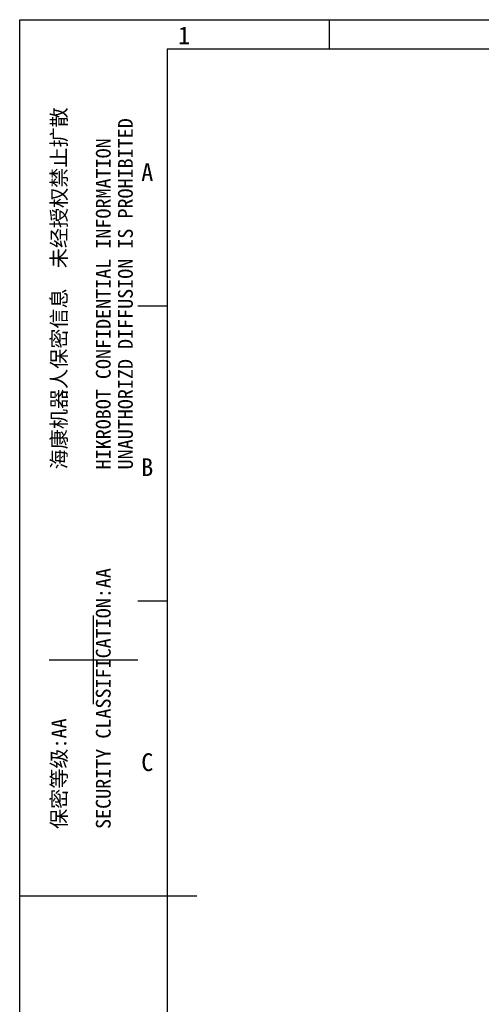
# Model space of a CAD drawing. Header units: millimetres. Extents: x 0 to 420, y 0 to 297.
# Tile 2 of 5: x 0 to 78, y 130 to 297. Entities that reach past the tile are written whole.
import ezdxf

# ---------------------------------------------------------------- set-up
doc = ezdxf.new("R2010")
doc.units = ezdxf.units.MM
doc.header["$LTSCALE"] = 23.1
doc.layers.get('0').update_dxf_attribs({"linetype": 'CONTINUOUS'})
doc.styles.get("Standard").update_dxf_attribs({"font": 'simfang.ttf'})
doc.styles.add('TEXTSTYLE_3', font='simfang.ttf')

msp = doc.modelspace()

# ---------------------------------------------------------------- linework, layer by layer
at = {"color": 7}
for p, q in [((0, 0), (0, 297)), ((0, 297), (420, 297)), ((52.499, 291.996), (52.499, 296.996)), ((25, 292), (25, 5)), ((415, 292), (25, 292)), ((20, 248.497), (25, 248.497)), ((20, 198.497), (25, 198.497)), ((12.5, 180.998), (12.5, 195.997)), ((5, 188.497), (20, 188.497)), ((0, 148.5), (30, 148.5))]:
    msp.add_line(p, q, dxfattribs=at)

# ---------------------------------------------------------------- texts
at = {"color": 3, "char_height": 3, "width": 2.2031, "attachment_point": 1, "line_spacing_factor": 0.9, "style": 'TEXTSTYLE_3'}
for s, insert in [('1', (26.818, 295.843)), ('A', (20.589, 272.652)), ('B', (20.589, 222.652)), ('C', (20.589, 172.653))]:
    msp.add_mtext(s, dxfattribs=dict(at, insert=insert))
at = {"color": 3, "char_height": 2.5, "attachment_point": 1, "rotation": 90, "line_spacing_factor": 0.9}
for s, insert, width in [('海康机器人保密信息  未经授权禁止扩散\\P \\PHIKROBOT CONFIDENTIAL INFORMATION    \\PUNAUTHORIZD DIFFUSION IS PROHIBITED', (5.407, 220.775), 67.92969), ('保密等级:AA\\P \\PSECURITY CLASSIFICATION:AA', (5.407, 159.834), 47.73438)]:
    msp.add_mtext(s, dxfattribs=dict(at, insert=insert, width=width))

doc.saveas('drawing.dxf')
